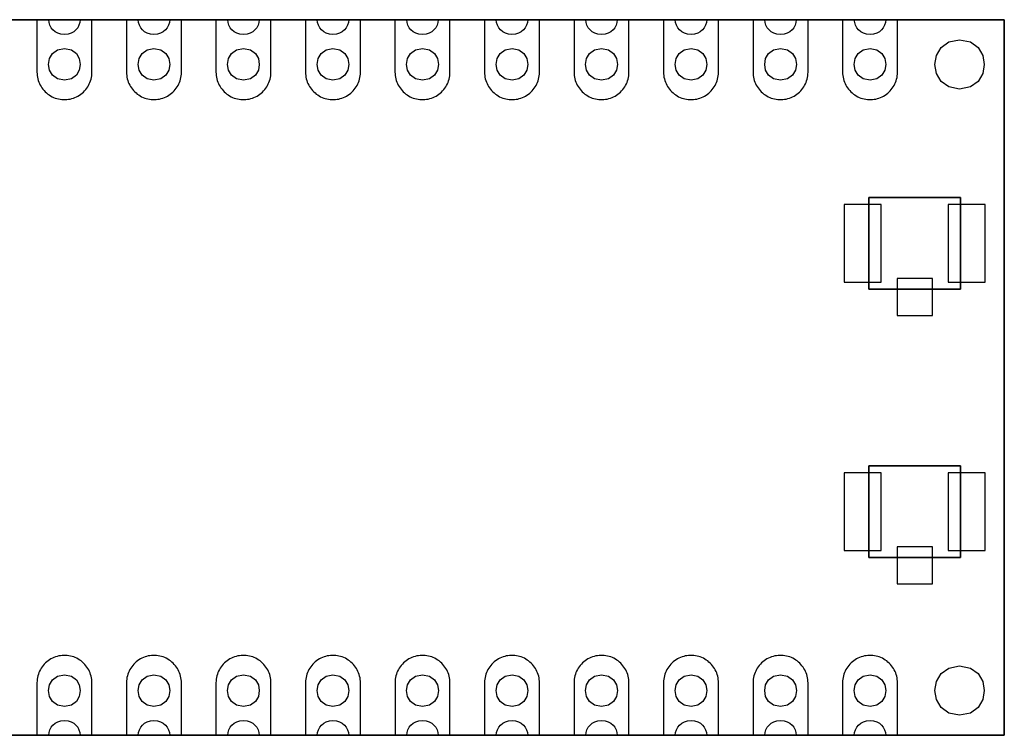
# Model space of a CAD drawing. Extents: x -88.7 to -31.4, y -131.6 to -111.3.
# Tile 2 of 2: x -59.3 to -31.4, y -131.6 to -111.3. Entities that reach past the tile are written whole.
import ezdxf

# ---------------------------------------------------------------- set-up
doc = ezdxf.new("R2010")
doc.units = 0
doc.layers.add('LAYER_1', color=7, linetype='CONTINUOUS')

msp = doc.modelspace()

# ---------------------------------------------------------------- linework, layer by layer
at = {"layer": 'LAYER_1'}
for points in [[(-31.359, -111.2694), (-87.239, -111.2694), (-31.359, -111.2694)], [(-31.359, -111.2694), (-87.239, -111.2694), (-31.359, -111.2694)], [(-84.699, -111.2694), (-33.899, -111.2694), (-84.699, -111.2694)], [(-57.5814, -111.2694), (-57.5925, -111.349), (-57.6164, -111.4255), (-57.653, -111.4965), (-57.7025, -111.5598), (-57.7648, -111.613), (-57.8399, -111.6539), (-57.928, -111.6801), (-58.0291, -111.6893), (-58.1301, -111.6801), (-58.2181, -111.6539), (-58.2932, -111.613), (-58.3554, -111.5598), (-58.4048, -111.4965), (-58.4414, -111.4255), (-58.4653, -111.349), (-58.4764, -111.2694), (-58.8091, -111.2694), (-58.8091, -112.7596), (-58.8077, -112.8072), (-58.8031, -112.8548), (-58.796, -112.9021), (-58.7858, -112.949), (-58.7728, -112.9949), (-58.7569, -113.04), (-58.7382, -113.0841), (-58.717, -113.1272), (-58.693, -113.1685), (-58.6669, -113.2087), (-58.638, -113.2468), (-58.607, -113.2831), (-58.5738, -113.3177), (-58.5385, -113.3501), (-58.5015, -113.3801), (-58.4623, -113.408), (-58.4217, -113.4334), (-58.3798, -113.4563), (-58.3364, -113.4764), (-58.2919, -113.4937), (-58.2464, -113.5085), (-58.1999, -113.5205), (-58.1529, -113.5297), (-58.1057, -113.5357), (-58.0577, -113.5389), (-58.0101, -113.5392), (-57.9621, -113.5364), (-57.9148, -113.5311), (-57.8675, -113.5226), (-57.821, -113.5114), (-57.7755, -113.4969), (-57.7307, -113.48), (-57.6869, -113.4606), (-57.6446, -113.438), (-57.6037, -113.4133), (-57.5645, -113.3861), (-57.5268, -113.3561), (-57.4911, -113.3244), (-57.4576, -113.2902), (-57.4262, -113.2542), (-57.3969, -113.2164), (-57.3701, -113.1769), (-57.3458, -113.1356), (-57.3239, -113.093), (-57.3049, -113.0492), (-57.2886, -113.0041), (-57.2749, -112.9582), (-57.2639, -112.9116), (-57.2562, -112.8644), (-57.2512, -112.8167), (-57.2491, -112.7596), (-57.2491, -111.2694), (-57.5814, -111.2694)], [(-55.0414, -111.2694), (-55.0525, -111.349), (-55.0764, -111.4255), (-55.113, -111.4965), (-55.1625, -111.5598), (-55.2248, -111.613), (-55.2999, -111.6539), (-55.388, -111.6801), (-55.4891, -111.6893), (-55.5901, -111.6801), (-55.6781, -111.6539), (-55.7532, -111.613), (-55.8154, -111.5598), (-55.8648, -111.4965), (-55.9014, -111.4255), (-55.9253, -111.349), (-55.9364, -111.2694), (-56.2691, -111.2694), (-56.2691, -112.7596), (-56.2677, -112.8072), (-56.2631, -112.8548), (-56.256, -112.9021), (-56.2458, -112.949), (-56.2328, -112.9949), (-56.2169, -113.04), (-56.1982, -113.0841), (-56.177, -113.1272), (-56.153, -113.1685), (-56.1269, -113.2087), (-56.098, -113.2468), (-56.067, -113.2831), (-56.0338, -113.3177), (-55.9985, -113.3501), (-55.9615, -113.3801), (-55.9223, -113.408), (-55.8817, -113.4334), (-55.8398, -113.4563), (-55.7964, -113.4764), (-55.7519, -113.4937), (-55.7064, -113.5085), (-55.6599, -113.5205), (-55.6129, -113.5297), (-55.5657, -113.5357), (-55.5177, -113.5389), (-55.4701, -113.5392), (-55.4221, -113.5364), (-55.3748, -113.5311), (-55.3275, -113.5226), (-55.281, -113.5114), (-55.2355, -113.4969), (-55.1907, -113.48), (-55.1469, -113.4606), (-55.1046, -113.438), (-55.0637, -113.4133), (-55.0245, -113.3861), (-54.9868, -113.3561), (-54.9511, -113.3244), (-54.9176, -113.2902), (-54.8862, -113.2542), (-54.8569, -113.2164), (-54.8301, -113.1769), (-54.8058, -113.1356), (-54.7839, -113.093), (-54.7649, -113.0492), (-54.7486, -113.0041), (-54.7349, -112.9582), (-54.7239, -112.9116), (-54.7162, -112.8644), (-54.7112, -112.8167), (-54.7091, -112.7596), (-54.7091, -111.2694), (-55.0414, -111.2694)], [(-52.5014, -111.2694), (-52.5125, -111.349), (-52.5364, -111.4255), (-52.573, -111.4965), (-52.6225, -111.5598), (-52.6848, -111.613), (-52.7599, -111.6539), (-52.848, -111.6801), (-52.9491, -111.6893), (-53.0501, -111.6801), (-53.1381, -111.6539), (-53.2132, -111.613), (-53.2754, -111.5598), (-53.3248, -111.4965), (-53.3614, -111.4255), (-53.3853, -111.349), (-53.3964, -111.2694), (-53.7291, -111.2694), (-53.7291, -112.7596), (-53.7277, -112.8072), (-53.7231, -112.8548), (-53.716, -112.9021), (-53.7058, -112.949), (-53.6928, -112.9949), (-53.6769, -113.04), (-53.6582, -113.0841), (-53.637, -113.1272), (-53.613, -113.1685), (-53.5869, -113.2087), (-53.558, -113.2468), (-53.527, -113.2831), (-53.4938, -113.3177), (-53.4585, -113.3501), (-53.4215, -113.3801), (-53.3823, -113.408), (-53.3417, -113.4334), (-53.2998, -113.4563), (-53.2564, -113.4764), (-53.2119, -113.4937), (-53.1664, -113.5085), (-53.1199, -113.5205), (-53.0729, -113.5297), (-53.0257, -113.5357), (-52.9777, -113.5389), (-52.9301, -113.5392), (-52.8821, -113.5364), (-52.8348, -113.5311), (-52.7875, -113.5226), (-52.741, -113.5114), (-52.6955, -113.4969), (-52.6507, -113.48), (-52.6069, -113.4606), (-52.5646, -113.438), (-52.5237, -113.4133), (-52.4845, -113.3861), (-52.4468, -113.3561), (-52.4111, -113.3244), (-52.3776, -113.2902), (-52.3462, -113.2542), (-52.3169, -113.2164), (-52.2901, -113.1769), (-52.2658, -113.1356), (-52.2439, -113.093), (-52.2249, -113.0492), (-52.2086, -113.0041), (-52.1949, -112.9582), (-52.1839, -112.9116), (-52.1762, -112.8644), (-52.1712, -112.8167), (-52.1691, -112.7596), (-52.1691, -111.2694), (-52.5014, -111.2694)], [(-49.9614, -111.2694), (-49.9725, -111.349), (-49.9964, -111.4255), (-50.033, -111.4965), (-50.0825, -111.5598), (-50.1448, -111.613), (-50.2199, -111.6539), (-50.308, -111.6801), (-50.4091, -111.6893), (-50.5101, -111.6801), (-50.5981, -111.6539), (-50.6732, -111.613), (-50.7354, -111.5598), (-50.7848, -111.4965), (-50.8214, -111.4255), (-50.8453, -111.349), (-50.8564, -111.2694), (-51.1891, -111.2694), (-51.1891, -112.7596), (-51.1877, -112.8072), (-51.1831, -112.8548), (-51.176, -112.9021), (-51.1658, -112.949), (-51.1528, -112.9949), (-51.1369, -113.04), (-51.1182, -113.0841), (-51.097, -113.1272), (-51.073, -113.1685), (-51.0469, -113.2087), (-51.018, -113.2468), (-50.987, -113.2831), (-50.9538, -113.3177), (-50.9185, -113.3501), (-50.8815, -113.3801), (-50.8423, -113.408), (-50.8017, -113.4334), (-50.7598, -113.4563), (-50.7164, -113.4764), (-50.6719, -113.4937), (-50.6264, -113.5085), (-50.5799, -113.5205), (-50.5329, -113.5297), (-50.4857, -113.5357), (-50.4377, -113.5389), (-50.3901, -113.5392), (-50.3421, -113.5364), (-50.2948, -113.5311), (-50.2475, -113.5226), (-50.201, -113.5114), (-50.1555, -113.4969), (-50.1107, -113.48), (-50.0669, -113.4606), (-50.0246, -113.438), (-49.9837, -113.4133), (-49.9445, -113.3861), (-49.9068, -113.3561), (-49.8711, -113.3244), (-49.8376, -113.2902), (-49.8062, -113.2542), (-49.7769, -113.2164), (-49.7501, -113.1769), (-49.7258, -113.1356), (-49.7039, -113.093), (-49.6849, -113.0492), (-49.6686, -113.0041), (-49.6549, -112.9582), (-49.6439, -112.9116), (-49.6362, -112.8644), (-49.6312, -112.8167), (-49.6291, -112.7596), (-49.6291, -111.2694), (-49.9614, -111.2694)], [(-47.4214, -111.2694), (-47.4325, -111.349), (-47.4564, -111.4255), (-47.493, -111.4965), (-47.5425, -111.5598), (-47.6048, -111.613), (-47.6799, -111.6539), (-47.768, -111.6801), (-47.8691, -111.6893), (-47.97, -111.6801), (-48.058, -111.6539), (-48.1331, -111.613), (-48.1954, -111.5598), (-48.2448, -111.4965), (-48.2814, -111.4255), (-48.3053, -111.349), (-48.3164, -111.2694), (-48.6491, -111.2694), (-48.6491, -112.7596), (-48.6477, -112.8072), (-48.6431, -112.8548), (-48.636, -112.9021), (-48.6258, -112.949), (-48.6127, -112.9949), (-48.5969, -113.04), (-48.5782, -113.0841), (-48.557, -113.1272), (-48.533, -113.1685), (-48.5069, -113.2087), (-48.478, -113.2468), (-48.4469, -113.2831), (-48.4138, -113.3177), (-48.3785, -113.3501), (-48.3414, -113.3801), (-48.3023, -113.408), (-48.2617, -113.4334), (-48.2197, -113.4563), (-48.1763, -113.4764), (-48.1319, -113.4937), (-48.0864, -113.5085), (-48.0398, -113.5205), (-47.9929, -113.5297), (-47.9456, -113.5357), (-47.8976, -113.5389), (-47.85, -113.5392), (-47.802, -113.5364), (-47.7548, -113.5311), (-47.7075, -113.5226), (-47.6609, -113.5114), (-47.6154, -113.4969), (-47.5706, -113.48), (-47.5269, -113.4606), (-47.4845, -113.438), (-47.4436, -113.4133), (-47.4045, -113.3861), (-47.3667, -113.3561), (-47.3311, -113.3244), (-47.2976, -113.2902), (-47.2662, -113.2542), (-47.2369, -113.2164), (-47.2101, -113.1769), (-47.1857, -113.1356), (-47.1639, -113.093), (-47.1448, -113.0492), (-47.1286, -113.0041), (-47.1148, -112.9582), (-47.1039, -112.9116), (-47.0961, -112.8644), (-47.0912, -112.8167), (-47.0891, -112.7596), (-47.0891, -111.2694), (-47.4214, -111.2694)], [(-44.8814, -111.2694), (-44.8925, -111.349), (-44.9164, -111.4255), (-44.953, -111.4965), (-45.0025, -111.5598), (-45.0648, -111.613), (-45.1399, -111.6539), (-45.228, -111.6801), (-45.3291, -111.6893), (-45.4301, -111.6801), (-45.5181, -111.6539), (-45.5932, -111.613), (-45.6554, -111.5598), (-45.7048, -111.4965), (-45.7414, -111.4255), (-45.7653, -111.349), (-45.7764, -111.2694), (-46.1091, -111.2694), (-46.1091, -112.7596), (-46.1077, -112.8072), (-46.1031, -112.8548), (-46.096, -112.9021), (-46.0858, -112.949), (-46.0728, -112.9949), (-46.0569, -113.04), (-46.0382, -113.0841), (-46.017, -113.1272), (-45.993, -113.1685), (-45.9669, -113.2087), (-45.938, -113.2468), (-45.907, -113.2831), (-45.8738, -113.3177), (-45.8385, -113.3501), (-45.8015, -113.3801), (-45.7623, -113.408), (-45.7217, -113.4334), (-45.6798, -113.4563), (-45.6364, -113.4764), (-45.5919, -113.4937), (-45.5464, -113.5085), (-45.4999, -113.5205), (-45.4529, -113.5297), (-45.4057, -113.5357), (-45.3577, -113.5389), (-45.3101, -113.5392), (-45.2621, -113.5364), (-45.2148, -113.5311), (-45.1675, -113.5226), (-45.121, -113.5114), (-45.0755, -113.4969), (-45.0307, -113.48), (-44.9869, -113.4606), (-44.9446, -113.438), (-44.9037, -113.4133), (-44.8645, -113.3861), (-44.8268, -113.3561), (-44.7911, -113.3244), (-44.7576, -113.2902), (-44.7262, -113.2542), (-44.6969, -113.2164), (-44.6701, -113.1769), (-44.6458, -113.1356), (-44.6239, -113.093), (-44.6049, -113.0492), (-44.5886, -113.0041), (-44.5749, -112.9582), (-44.5639, -112.9116), (-44.5562, -112.8644), (-44.5512, -112.8167), (-44.5491, -112.7596), (-44.5491, -111.2694), (-44.8814, -111.2694)], [(-42.3414, -111.2694), (-42.3525, -111.349), (-42.3764, -111.4255), (-42.413, -111.4965), (-42.4625, -111.5598), (-42.5248, -111.613), (-42.5999, -111.6539), (-42.688, -111.6801), (-42.7891, -111.6893), (-42.8901, -111.6801), (-42.9781, -111.6539), (-43.0532, -111.613), (-43.1154, -111.5598), (-43.1648, -111.4965), (-43.2014, -111.4255), (-43.2253, -111.349), (-43.2364, -111.2694), (-43.5691, -111.2694), (-43.5691, -112.7596), (-43.5677, -112.8072), (-43.5631, -112.8548), (-43.556, -112.9021), (-43.5458, -112.949), (-43.5328, -112.9949), (-43.5169, -113.04), (-43.4982, -113.0841), (-43.477, -113.1272), (-43.453, -113.1685), (-43.4269, -113.2087), (-43.398, -113.2468), (-43.367, -113.2831), (-43.3338, -113.3177), (-43.2985, -113.3501), (-43.2615, -113.3801), (-43.2223, -113.408), (-43.1817, -113.4334), (-43.1398, -113.4563), (-43.0964, -113.4764), (-43.0519, -113.4937), (-43.0064, -113.5085), (-42.9599, -113.5205), (-42.9129, -113.5297), (-42.8657, -113.5357), (-42.8177, -113.5389), (-42.7701, -113.5392), (-42.7221, -113.5364), (-42.6748, -113.5311), (-42.6275, -113.5226), (-42.581, -113.5114), (-42.5355, -113.4969), (-42.4907, -113.48), (-42.4469, -113.4606), (-42.4046, -113.438), (-42.3637, -113.4133), (-42.3245, -113.3861), (-42.2868, -113.3561), (-42.2511, -113.3244), (-42.2176, -113.2902), (-42.1862, -113.2542), (-42.1569, -113.2164), (-42.1301, -113.1769), (-42.1058, -113.1356), (-42.0839, -113.093), (-42.0649, -113.0492), (-42.0486, -113.0041), (-42.0349, -112.9582), (-42.0239, -112.9116), (-42.0162, -112.8644), (-42.0112, -112.8167), (-42.0091, -112.7596), (-42.0091, -111.2694), (-42.3414, -111.2694)], [(-39.8014, -111.2694), (-39.8125, -111.349), (-39.8364, -111.4255), (-39.873, -111.4965), (-39.9225, -111.5598), (-39.9848, -111.613), (-40.0599, -111.6539), (-40.148, -111.6801), (-40.2491, -111.6893), (-40.3501, -111.6801), (-40.4381, -111.6539), (-40.5132, -111.613), (-40.5754, -111.5598), (-40.6248, -111.4965), (-40.6614, -111.4255), (-40.6853, -111.349), (-40.6964, -111.2694), (-41.0291, -111.2694), (-41.0291, -112.7596), (-41.0277, -112.8072), (-41.0231, -112.8548), (-41.016, -112.9021), (-41.0058, -112.949), (-40.9928, -112.9949), (-40.9769, -113.04), (-40.9582, -113.0841), (-40.937, -113.1272), (-40.913, -113.1685), (-40.8869, -113.2087), (-40.858, -113.2468), (-40.827, -113.2831), (-40.7938, -113.3177), (-40.7585, -113.3501), (-40.7215, -113.3801), (-40.6823, -113.408), (-40.6417, -113.4334), (-40.5998, -113.4563), (-40.5564, -113.4764), (-40.5119, -113.4937), (-40.4664, -113.5085), (-40.4199, -113.5205), (-40.3729, -113.5297), (-40.3257, -113.5357), (-40.2777, -113.5389), (-40.2301, -113.5392), (-40.1821, -113.5364), (-40.1348, -113.5311), (-40.0875, -113.5226), (-40.041, -113.5114), (-39.9955, -113.4969), (-39.9507, -113.48), (-39.9069, -113.4606), (-39.8646, -113.438), (-39.8237, -113.4133), (-39.7845, -113.3861), (-39.7468, -113.3561), (-39.7111, -113.3244), (-39.6776, -113.2902), (-39.6462, -113.2542), (-39.6169, -113.2164), (-39.5901, -113.1769), (-39.5658, -113.1356), (-39.5439, -113.093), (-39.5249, -113.0492), (-39.5086, -113.0041), (-39.4949, -112.9582), (-39.4839, -112.9116), (-39.4762, -112.8644), (-39.4712, -112.8167), (-39.4691, -112.7596), (-39.4691, -111.2694), (-39.8014, -111.2694)], [(-37.2614, -111.2694), (-37.2725, -111.349), (-37.2964, -111.4255), (-37.333, -111.4965), (-37.3825, -111.5598), (-37.4448, -111.613), (-37.5199, -111.6539), (-37.608, -111.6801), (-37.7091, -111.6893), (-37.8101, -111.6801), (-37.8981, -111.6539), (-37.9732, -111.613), (-38.0354, -111.5598), (-38.0848, -111.4965), (-38.1214, -111.4255), (-38.1453, -111.349), (-38.1564, -111.2694), (-38.4891, -111.2694), (-38.4891, -112.7596), (-38.4877, -112.8072), (-38.4831, -112.8548), (-38.476, -112.9021), (-38.4658, -112.949), (-38.4528, -112.9949), (-38.4369, -113.04), (-38.4182, -113.0841), (-38.397, -113.1272), (-38.373, -113.1685), (-38.3469, -113.2087), (-38.318, -113.2468), (-38.287, -113.2831), (-38.2538, -113.3177), (-38.2185, -113.3501), (-38.1815, -113.3801), (-38.1423, -113.408), (-38.1017, -113.4334), (-38.0598, -113.4563), (-38.0164, -113.4764), (-37.9719, -113.4937), (-37.9264, -113.5085), (-37.8799, -113.5205), (-37.8329, -113.5297), (-37.7857, -113.5357), (-37.7377, -113.5389), (-37.6901, -113.5392), (-37.6421, -113.5364), (-37.5948, -113.5311), (-37.5475, -113.5226), (-37.501, -113.5114), (-37.4555, -113.4969), (-37.4107, -113.48), (-37.3669, -113.4606), (-37.3246, -113.438), (-37.2837, -113.4133), (-37.2445, -113.3861), (-37.2068, -113.3561), (-37.1711, -113.3244), (-37.1376, -113.2902), (-37.1062, -113.2542), (-37.0769, -113.2164), (-37.0501, -113.1769), (-37.0258, -113.1356), (-37.0039, -113.093), (-36.9849, -113.0492), (-36.9686, -113.0041), (-36.9549, -112.9582), (-36.9439, -112.9116), (-36.9362, -112.8644), (-36.9312, -112.8167), (-36.9291, -112.7596), (-36.9291, -111.2694), (-37.2614, -111.2694)], [(-34.7214, -111.2694), (-34.7325, -111.349), (-34.7564, -111.4255), (-34.793, -111.4965), (-34.8425, -111.5598), (-34.9048, -111.613), (-34.9799, -111.6539), (-35.068, -111.6801), (-35.1691, -111.6893), (-35.27, -111.6801), (-35.358, -111.6539), (-35.4331, -111.613), (-35.4954, -111.5598), (-35.5448, -111.4965), (-35.5814, -111.4255), (-35.6053, -111.349), (-35.6164, -111.2694), (-35.9491, -111.2694), (-35.9491, -112.7596), (-35.9477, -112.8072), (-35.9431, -112.8548), (-35.936, -112.9021), (-35.9258, -112.949), (-35.9127, -112.9949), (-35.8969, -113.04), (-35.8782, -113.0841), (-35.857, -113.1272), (-35.833, -113.1685), (-35.8069, -113.2087), (-35.778, -113.2468), (-35.7469, -113.2831), (-35.7138, -113.3177), (-35.6785, -113.3501), (-35.6414, -113.3801), (-35.6023, -113.408), (-35.5617, -113.4334), (-35.5197, -113.4563), (-35.4763, -113.4764), (-35.4319, -113.4937), (-35.3864, -113.5085), (-35.3398, -113.5205), (-35.2929, -113.5297), (-35.2456, -113.5357), (-35.1976, -113.5389), (-35.15, -113.5392), (-35.102, -113.5364), (-35.0548, -113.5311), (-35.0075, -113.5226), (-34.9609, -113.5114), (-34.9154, -113.4969), (-34.8706, -113.48), (-34.8269, -113.4606), (-34.7845, -113.438), (-34.7436, -113.4133), (-34.7045, -113.3861), (-34.6667, -113.3561), (-34.6311, -113.3244), (-34.5976, -113.2902), (-34.5662, -113.2542), (-34.5369, -113.2164), (-34.5101, -113.1769), (-34.4857, -113.1356), (-34.4639, -113.093), (-34.4448, -113.0492), (-34.4286, -113.0041), (-34.4148, -112.9582), (-34.4039, -112.9116), (-34.3961, -112.8644), (-34.3912, -112.8167), (-34.3891, -112.7596), (-34.3891, -111.2694), (-34.7214, -111.2694)], [(-31.359, -131.5895), (-31.359, -111.2694), (-31.359, -131.5895)], [(-31.359, -131.5895), (-31.359, -111.2694), (-31.359, -131.5895)], [(-32.629, -111.8395), (-32.3227, -111.8996), (-32.1039, -112.0582), (-31.9726, -112.2824), (-31.9289, -112.5394), (-31.9726, -112.7964), (-32.1039, -113.0206), (-32.3227, -113.1792), (-32.629, -113.2393), (-32.9353, -113.1792), (-33.154, -113.0206), (-33.2853, -112.7964), (-33.3291, -112.5394), (-33.2853, -112.2824), (-33.154, -112.0582), (-32.9353, -111.8996), (-32.629, -111.8395)], [(-32.629, -111.8395), (-32.3227, -111.8996), (-32.1039, -112.0582), (-31.9726, -112.2824), (-31.9289, -112.5394), (-31.9726, -112.7964), (-32.1039, -113.0206), (-32.3227, -113.1792), (-32.629, -113.2393), (-32.9353, -113.1792), (-33.154, -113.0206), (-33.2853, -112.7964), (-33.3291, -112.5394), (-33.2853, -112.2824), (-33.154, -112.0582), (-32.9353, -111.8996), (-32.629, -111.8395)], [(-58.029, -112.0894), (-57.8321, -112.1281), (-57.6914, -112.23), (-57.6071, -112.3742), (-57.5789, -112.5394), (-57.6071, -112.7046), (-57.6914, -112.8488), (-57.8321, -112.9507), (-58.029, -112.9894), (-58.2259, -112.9507), (-58.3665, -112.8488), (-58.4509, -112.7046), (-58.479, -112.5394), (-58.4509, -112.3742), (-58.3665, -112.23), (-58.2259, -112.1281), (-58.029, -112.0894)], [(-55.489, -112.0894), (-55.2921, -112.1281), (-55.1514, -112.23), (-55.0671, -112.3742), (-55.0389, -112.5394), (-55.0671, -112.7046), (-55.1514, -112.8488), (-55.2921, -112.9507), (-55.489, -112.9894), (-55.6859, -112.9507), (-55.8265, -112.8488), (-55.9109, -112.7046), (-55.939, -112.5394), (-55.9109, -112.3742), (-55.8265, -112.23), (-55.6859, -112.1281), (-55.489, -112.0894)], [(-52.949, -112.0894), (-52.7521, -112.1281), (-52.6114, -112.23), (-52.5271, -112.3742), (-52.4989, -112.5394), (-52.5271, -112.7046), (-52.6114, -112.8488), (-52.7521, -112.9507), (-52.949, -112.9894), (-53.1459, -112.9507), (-53.2865, -112.8488), (-53.3709, -112.7046), (-53.399, -112.5394), (-53.3709, -112.3742), (-53.2865, -112.23), (-53.1459, -112.1281), (-52.949, -112.0894)], [(-50.409, -112.0894), (-50.2121, -112.1281), (-50.0714, -112.23), (-49.9871, -112.3742), (-49.9589, -112.5394), (-49.9871, -112.7046), (-50.0714, -112.8488), (-50.2121, -112.9507), (-50.409, -112.9894), (-50.6059, -112.9507), (-50.7465, -112.8488), (-50.8309, -112.7046), (-50.859, -112.5394), (-50.8309, -112.3742), (-50.7465, -112.23), (-50.6059, -112.1281), (-50.409, -112.0894)], [(-47.869, -112.0894), (-47.6721, -112.1281), (-47.5314, -112.23), (-47.4471, -112.3742), (-47.4189, -112.5394), (-47.4471, -112.7046), (-47.5314, -112.8488), (-47.6721, -112.9507), (-47.869, -112.9894), (-48.0659, -112.9507), (-48.2065, -112.8488), (-48.2909, -112.7046), (-48.319, -112.5394), (-48.2909, -112.3742), (-48.2065, -112.23), (-48.0659, -112.1281), (-47.869, -112.0894)], [(-45.329, -112.0894), (-45.1321, -112.1281), (-44.9914, -112.23), (-44.9071, -112.3742), (-44.8789, -112.5394), (-44.9071, -112.7046), (-44.9914, -112.8488), (-45.1321, -112.9507), (-45.329, -112.9894), (-45.5259, -112.9507), (-45.6665, -112.8488), (-45.7509, -112.7046), (-45.779, -112.5394), (-45.7509, -112.3742), (-45.6665, -112.23), (-45.5259, -112.1281), (-45.329, -112.0894)], [(-42.789, -112.0894), (-42.5921, -112.1281), (-42.4514, -112.23), (-42.3671, -112.3742), (-42.3389, -112.5394), (-42.3671, -112.7046), (-42.4514, -112.8488), (-42.5921, -112.9507), (-42.789, -112.9894), (-42.9859, -112.9507), (-43.1265, -112.8488), (-43.2109, -112.7046), (-43.239, -112.5394), (-43.2109, -112.3742), (-43.1265, -112.23), (-42.9859, -112.1281), (-42.789, -112.0894)], [(-40.249, -112.0894), (-40.0521, -112.1281), (-39.9114, -112.23), (-39.8271, -112.3742), (-39.7989, -112.5394), (-39.8271, -112.7046), (-39.9114, -112.8488), (-40.0521, -112.9507), (-40.249, -112.9894), (-40.4459, -112.9507), (-40.5865, -112.8488), (-40.6709, -112.7046), (-40.699, -112.5394), (-40.6709, -112.3742), (-40.5865, -112.23), (-40.4459, -112.1281), (-40.249, -112.0894)], [(-37.709, -112.0894), (-37.5121, -112.1281), (-37.3714, -112.23), (-37.2871, -112.3742), (-37.2589, -112.5394), (-37.2871, -112.7046), (-37.3714, -112.8488), (-37.5121, -112.9507), (-37.709, -112.9894), (-37.9059, -112.9507), (-38.0465, -112.8488), (-38.1309, -112.7046), (-38.159, -112.5394), (-38.1309, -112.3742), (-38.0465, -112.23), (-37.9059, -112.1281), (-37.709, -112.0894)], [(-35.169, -112.0894), (-34.9721, -112.1281), (-34.8314, -112.23), (-34.7471, -112.3742), (-34.7189, -112.5394), (-34.7471, -112.7046), (-34.8314, -112.8488), (-34.9721, -112.9507), (-35.169, -112.9894), (-35.3659, -112.9507), (-35.5065, -112.8488), (-35.5909, -112.7046), (-35.619, -112.5394), (-35.5909, -112.3742), (-35.5065, -112.23), (-35.3659, -112.1281), (-35.169, -112.0894)], [(-35.199, -118.9195), (-35.199, -116.3195), (-35.199, -118.9195)], [(-35.199, -116.3195), (-32.599, -116.3195), (-35.199, -116.3195)], [(-32.599, -116.3195), (-32.599, -118.9194), (-32.599, -116.3195)], [(-34.8491, -116.5195), (-35.899, -116.5195), (-35.899, -118.7194), (-34.8491, -118.7194), (-34.8491, -116.5195)], [(-31.8988, -116.5195), (-32.9487, -116.5195), (-32.9487, -118.7194), (-31.8988, -118.7194), (-31.8988, -116.5195)], [(-34.399, -119.6694), (-33.3988, -119.6694), (-33.3988, -118.6196), (-34.399, -118.6196), (-34.399, -119.6694)], [(-32.599, -118.9195), (-35.199, -118.9195), (-32.599, -118.9195)], [(-35.199, -126.5394), (-35.199, -123.9395), (-35.199, -126.5394)], [(-35.199, -123.9395), (-32.599, -123.9395), (-35.199, -123.9395)], [(-32.599, -123.9395), (-32.599, -126.5394), (-32.599, -123.9395)], [(-34.8491, -124.1395), (-35.899, -124.1395), (-35.899, -126.3394), (-34.8491, -126.3394), (-34.8491, -124.1395)], [(-31.8988, -124.1395), (-32.9487, -124.1395), (-32.9487, -126.3394), (-31.8988, -126.3394), (-31.8988, -124.1395)], [(-34.399, -127.2894), (-33.3988, -127.2894), (-33.3988, -126.2396), (-34.399, -126.2396), (-34.399, -127.2894)], [(-32.599, -126.5394), (-35.199, -126.5394), (-32.599, -126.5394)], [(-57.2504, -130.0517), (-57.255, -130.0041), (-57.262, -129.9568), (-57.2723, -129.9099), (-57.2853, -129.864), (-57.3012, -129.8189), (-57.3199, -129.7748), (-57.341, -129.7317), (-57.365, -129.6904), (-57.3911, -129.6502), (-57.4201, -129.6121), (-57.4511, -129.5758), (-57.4843, -129.5412), (-57.5196, -129.5088), (-57.5566, -129.4788), (-57.5958, -129.4509), (-57.6363, -129.4255), (-57.6783, -129.4026), (-57.7217, -129.3825), (-57.7661, -129.3652), (-57.8117, -129.3504), (-57.8582, -129.3384), (-57.9051, -129.3292), (-57.9524, -129.3232), (-58.0004, -129.32), (-58.048, -129.3197), (-58.096, -129.3225), (-58.1433, -129.3278), (-58.1905, -129.3363), (-58.2371, -129.3475), (-58.2826, -129.362), (-58.3274, -129.3789), (-58.3712, -129.3983), (-58.4135, -129.4209), (-58.4544, -129.4456), (-58.4936, -129.4728), (-58.5313, -129.5028), (-58.567, -129.5345), (-58.6005, -129.5687), (-58.6319, -129.6047), (-58.6611, -129.6425), (-58.688, -129.682), (-58.7123, -129.7233), (-58.7342, -129.7659), (-58.7532, -129.8097), (-58.7694, -129.8548), (-58.7832, -129.9007), (-58.7941, -129.9473), (-58.8019, -129.9945), (-58.8068, -130.0422), (-58.809, -130.0993), (-58.809, -131.5895), (-58.4766, -131.5895), (-58.4654, -131.5099), (-58.4415, -131.4334), (-58.4049, -131.3623), (-58.3555, -131.299), (-58.2932, -131.2457), (-58.2181, -131.2048), (-58.13, -131.1786), (-58.029, -131.1693), (-57.928, -131.1786), (-57.8399, -131.2048), (-57.7647, -131.2457), (-57.7025, -131.299), (-57.653, -131.3623), (-57.6164, -131.4334), (-57.5925, -131.5099), (-57.5813, -131.5895), (-57.249, -131.5895), (-57.249, -130.0993), (-57.2504, -130.0517)], [(-54.7104, -130.0517), (-54.715, -130.0041), (-54.722, -129.9568), (-54.7323, -129.9099), (-54.7453, -129.864), (-54.7612, -129.8189), (-54.7799, -129.7748), (-54.801, -129.7317), (-54.825, -129.6904), (-54.8511, -129.6502), (-54.8801, -129.6121), (-54.9111, -129.5758), (-54.9443, -129.5412), (-54.9796, -129.5088), (-55.0166, -129.4788), (-55.0558, -129.4509), (-55.0963, -129.4255), (-55.1383, -129.4026), (-55.1817, -129.3825), (-55.2261, -129.3652), (-55.2717, -129.3504), (-55.3182, -129.3384), (-55.3651, -129.3292), (-55.4124, -129.3232), (-55.4604, -129.32), (-55.508, -129.3197), (-55.556, -129.3225), (-55.6033, -129.3278), (-55.6505, -129.3363), (-55.6971, -129.3475), (-55.7426, -129.362), (-55.7874, -129.3789), (-55.8312, -129.3983), (-55.8735, -129.4209), (-55.9144, -129.4456), (-55.9536, -129.4728), (-55.9913, -129.5028), (-56.027, -129.5345), (-56.0605, -129.5687), (-56.0919, -129.6047), (-56.1211, -129.6425), (-56.148, -129.682), (-56.1723, -129.7233), (-56.1942, -129.7659), (-56.2132, -129.8097), (-56.2294, -129.8548), (-56.2432, -129.9007), (-56.2541, -129.9473), (-56.2619, -129.9945), (-56.2668, -130.0422), (-56.269, -130.0993), (-56.269, -131.5895), (-55.9366, -131.5895), (-55.9254, -131.5099), (-55.9015, -131.4334), (-55.8649, -131.3623), (-55.8155, -131.299), (-55.7532, -131.2457), (-55.6781, -131.2048), (-55.59, -131.1786), (-55.489, -131.1693), (-55.388, -131.1786), (-55.2999, -131.2048), (-55.2247, -131.2457), (-55.1625, -131.299), (-55.113, -131.3623), (-55.0764, -131.4334), (-55.0525, -131.5099), (-55.0413, -131.5895), (-54.709, -131.5895), (-54.709, -130.0993), (-54.7104, -130.0517)], [(-52.1704, -130.0517), (-52.175, -130.0041), (-52.182, -129.9568), (-52.1923, -129.9099), (-52.2053, -129.864), (-52.2212, -129.8189), (-52.2399, -129.7748), (-52.261, -129.7317), (-52.285, -129.6904), (-52.3111, -129.6502), (-52.3401, -129.6121), (-52.3711, -129.5758), (-52.4043, -129.5412), (-52.4396, -129.5088), (-52.4766, -129.4788), (-52.5158, -129.4509), (-52.5563, -129.4255), (-52.5983, -129.4026), (-52.6417, -129.3825), (-52.6861, -129.3652), (-52.7317, -129.3504), (-52.7782, -129.3384), (-52.8251, -129.3292), (-52.8724, -129.3232), (-52.9204, -129.32), (-52.968, -129.3197), (-53.016, -129.3225), (-53.0633, -129.3278), (-53.1105, -129.3363), (-53.1571, -129.3475), (-53.2026, -129.362), (-53.2474, -129.3789), (-53.2912, -129.3983), (-53.3335, -129.4209), (-53.3744, -129.4456), (-53.4136, -129.4728), (-53.4513, -129.5028), (-53.487, -129.5345), (-53.5205, -129.5687), (-53.5519, -129.6047), (-53.5811, -129.6425), (-53.608, -129.682), (-53.6323, -129.7233), (-53.6542, -129.7659), (-53.6732, -129.8097), (-53.6894, -129.8548), (-53.7032, -129.9007), (-53.7141, -129.9473), (-53.7219, -129.9945), (-53.7268, -130.0422), (-53.729, -130.0993), (-53.729, -131.5895), (-53.3966, -131.5895), (-53.3854, -131.5099), (-53.3615, -131.4334), (-53.3249, -131.3623), (-53.2755, -131.299), (-53.2132, -131.2457), (-53.1381, -131.2048), (-53.05, -131.1786), (-52.949, -131.1693), (-52.848, -131.1786), (-52.7599, -131.2048), (-52.6847, -131.2457), (-52.6225, -131.299), (-52.573, -131.3623), (-52.5364, -131.4334), (-52.5125, -131.5099), (-52.5013, -131.5895), (-52.169, -131.5895), (-52.169, -130.0993), (-52.1704, -130.0517)], [(-49.6304, -130.0517), (-49.635, -130.0041), (-49.642, -129.9568), (-49.6523, -129.9099), (-49.6653, -129.864), (-49.6812, -129.8189), (-49.6999, -129.7748), (-49.721, -129.7317), (-49.745, -129.6904), (-49.7711, -129.6502), (-49.8001, -129.6121), (-49.8311, -129.5758), (-49.8643, -129.5412), (-49.8996, -129.5088), (-49.9366, -129.4788), (-49.9758, -129.4509), (-50.0163, -129.4255), (-50.0583, -129.4026), (-50.1017, -129.3825), (-50.1461, -129.3652), (-50.1917, -129.3504), (-50.2382, -129.3384), (-50.2851, -129.3292), (-50.3324, -129.3232), (-50.3804, -129.32), (-50.428, -129.3197), (-50.476, -129.3225), (-50.5233, -129.3278), (-50.5705, -129.3363), (-50.6171, -129.3475), (-50.6626, -129.362), (-50.7074, -129.3789), (-50.7512, -129.3983), (-50.7935, -129.4209), (-50.8344, -129.4456), (-50.8736, -129.4728), (-50.9113, -129.5028), (-50.947, -129.5345), (-50.9805, -129.5687), (-51.0119, -129.6047), (-51.0411, -129.6425), (-51.068, -129.682), (-51.0923, -129.7233), (-51.1142, -129.7659), (-51.1332, -129.8097), (-51.1494, -129.8548), (-51.1632, -129.9007), (-51.1741, -129.9473), (-51.1819, -129.9945), (-51.1868, -130.0422), (-51.189, -130.0993), (-51.189, -131.5895), (-50.8566, -131.5895), (-50.8454, -131.5099), (-50.8215, -131.4334), (-50.7849, -131.3623), (-50.7355, -131.299), (-50.6732, -131.2457), (-50.5981, -131.2048), (-50.51, -131.1786), (-50.409, -131.1693), (-50.308, -131.1786), (-50.2199, -131.2048), (-50.1447, -131.2457), (-50.0825, -131.299), (-50.033, -131.3623), (-49.9964, -131.4334), (-49.9725, -131.5099), (-49.9613, -131.5895), (-49.629, -131.5895), (-49.629, -130.0993), (-49.6304, -130.0517)], [(-47.0904, -130.0517), (-47.095, -130.0041), (-47.102, -129.9568), (-47.1123, -129.9099), (-47.1253, -129.864), (-47.1412, -129.8189), (-47.1599, -129.7748), (-47.181, -129.7317), (-47.205, -129.6904), (-47.2311, -129.6502), (-47.2601, -129.6121), (-47.2911, -129.5758), (-47.3243, -129.5412), (-47.3596, -129.5088), (-47.3966, -129.4788), (-47.4358, -129.4509), (-47.4763, -129.4255), (-47.5183, -129.4026), (-47.5617, -129.3825), (-47.6061, -129.3652), (-47.6517, -129.3504), (-47.6982, -129.3384), (-47.7451, -129.3292), (-47.7924, -129.3232), (-47.8404, -129.32), (-47.888, -129.3197), (-47.936, -129.3225), (-47.9833, -129.3278), (-48.0305, -129.3363), (-48.0771, -129.3475), (-48.1226, -129.362), (-48.1674, -129.3789), (-48.2112, -129.3983), (-48.2535, -129.4209), (-48.2944, -129.4456), (-48.3336, -129.4728), (-48.3713, -129.5028), (-48.407, -129.5345), (-48.4405, -129.5687), (-48.4719, -129.6047), (-48.5011, -129.6425), (-48.528, -129.682), (-48.5523, -129.7233), (-48.5742, -129.7659), (-48.5932, -129.8097), (-48.6094, -129.8548), (-48.6232, -129.9007), (-48.6341, -129.9473), (-48.6419, -129.9945), (-48.6468, -130.0422), (-48.649, -130.0993), (-48.649, -131.5895), (-48.3166, -131.5895), (-48.3054, -131.5099), (-48.2815, -131.4334), (-48.2449, -131.3623), (-48.1955, -131.299), (-48.1332, -131.2457), (-48.0581, -131.2048), (-47.97, -131.1786), (-47.869, -131.1693), (-47.768, -131.1786), (-47.6799, -131.2048), (-47.6047, -131.2457), (-47.5425, -131.299), (-47.493, -131.3623), (-47.4564, -131.4334), (-47.4325, -131.5099), (-47.4213, -131.5895), (-47.089, -131.5895), (-47.089, -130.0993), (-47.0904, -130.0517)], [(-44.5504, -130.0517), (-44.555, -130.0041), (-44.562, -129.9568), (-44.5723, -129.9099), (-44.5853, -129.864), (-44.6012, -129.8189), (-44.6199, -129.7748), (-44.641, -129.7317), (-44.665, -129.6904), (-44.6911, -129.6502), (-44.7201, -129.6121), (-44.7511, -129.5758), (-44.7843, -129.5412), (-44.8196, -129.5088), (-44.8566, -129.4788), (-44.8958, -129.4509), (-44.9363, -129.4255), (-44.9783, -129.4026), (-45.0217, -129.3825), (-45.0661, -129.3652), (-45.1117, -129.3504), (-45.1582, -129.3384), (-45.2051, -129.3292), (-45.2524, -129.3232), (-45.3004, -129.32), (-45.348, -129.3197), (-45.396, -129.3225), (-45.4433, -129.3278), (-45.4905, -129.3363), (-45.5371, -129.3475), (-45.5826, -129.362), (-45.6274, -129.3789), (-45.6712, -129.3983), (-45.7135, -129.4209), (-45.7544, -129.4456), (-45.7936, -129.4728), (-45.8313, -129.5028), (-45.867, -129.5345), (-45.9005, -129.5687), (-45.9319, -129.6047), (-45.9611, -129.6425), (-45.988, -129.682), (-46.0123, -129.7233), (-46.0342, -129.7659), (-46.0532, -129.8097), (-46.0694, -129.8548), (-46.0832, -129.9007), (-46.0941, -129.9473), (-46.1019, -129.9945), (-46.1068, -130.0422), (-46.109, -130.0993), (-46.109, -131.5895), (-45.7766, -131.5895), (-45.7654, -131.5099), (-45.7415, -131.4334), (-45.7049, -131.3623), (-45.6555, -131.299), (-45.5932, -131.2457), (-45.5181, -131.2048), (-45.43, -131.1786), (-45.329, -131.1693), (-45.228, -131.1786), (-45.1399, -131.2048), (-45.0647, -131.2457), (-45.0025, -131.299), (-44.953, -131.3623), (-44.9164, -131.4334), (-44.8925, -131.5099), (-44.8813, -131.5895), (-44.549, -131.5895), (-44.549, -130.0993), (-44.5504, -130.0517)], [(-42.0104, -130.0517), (-42.015, -130.0041), (-42.022, -129.9568), (-42.0323, -129.9099), (-42.0453, -129.864), (-42.0612, -129.8189), (-42.0799, -129.7748), (-42.101, -129.7317), (-42.125, -129.6904), (-42.1511, -129.6502), (-42.1801, -129.6121), (-42.2111, -129.5758), (-42.2443, -129.5412), (-42.2796, -129.5088), (-42.3166, -129.4788), (-42.3558, -129.4509), (-42.3963, -129.4255), (-42.4383, -129.4026), (-42.4817, -129.3825), (-42.5261, -129.3652), (-42.5717, -129.3504), (-42.6182, -129.3384), (-42.6651, -129.3292), (-42.7124, -129.3232), (-42.7604, -129.32), (-42.808, -129.3197), (-42.856, -129.3225), (-42.9033, -129.3278), (-42.9505, -129.3363), (-42.9971, -129.3475), (-43.0426, -129.362), (-43.0874, -129.3789), (-43.1312, -129.3983), (-43.1735, -129.4209), (-43.2144, -129.4456), (-43.2536, -129.4728), (-43.2913, -129.5028), (-43.327, -129.5345), (-43.3605, -129.5687), (-43.3919, -129.6047), (-43.4211, -129.6425), (-43.448, -129.682), (-43.4723, -129.7233), (-43.4942, -129.7659), (-43.5132, -129.8097), (-43.5294, -129.8548), (-43.5432, -129.9007), (-43.5541, -129.9473), (-43.5619, -129.9945), (-43.5668, -130.0422), (-43.569, -130.0993), (-43.569, -131.5895), (-43.2366, -131.5895), (-43.2254, -131.5099), (-43.2015, -131.4334), (-43.1649, -131.3623), (-43.1155, -131.299), (-43.0532, -131.2457), (-42.9781, -131.2048), (-42.89, -131.1786), (-42.789, -131.1693), (-42.688, -131.1786), (-42.5999, -131.2048), (-42.5247, -131.2457), (-42.4625, -131.299), (-42.413, -131.3623), (-42.3764, -131.4334), (-42.3525, -131.5099), (-42.3413, -131.5895), (-42.009, -131.5895), (-42.009, -130.0993), (-42.0104, -130.0517)], [(-39.4704, -130.0517), (-39.475, -130.0041), (-39.482, -129.9568), (-39.4923, -129.9099), (-39.5053, -129.864), (-39.5212, -129.8189), (-39.5399, -129.7748), (-39.561, -129.7317), (-39.585, -129.6904), (-39.6111, -129.6502), (-39.6401, -129.6121), (-39.6711, -129.5758), (-39.7043, -129.5412), (-39.7396, -129.5088), (-39.7766, -129.4788), (-39.8158, -129.4509), (-39.8563, -129.4255), (-39.8983, -129.4026), (-39.9417, -129.3825), (-39.9861, -129.3652), (-40.0317, -129.3504), (-40.0782, -129.3384), (-40.1251, -129.3292), (-40.1724, -129.3232), (-40.2204, -129.32), (-40.268, -129.3197), (-40.316, -129.3225), (-40.3633, -129.3278), (-40.4105, -129.3363), (-40.4571, -129.3475), (-40.5026, -129.362), (-40.5474, -129.3789), (-40.5912, -129.3983), (-40.6335, -129.4209), (-40.6744, -129.4456), (-40.7136, -129.4728), (-40.7513, -129.5028), (-40.787, -129.5345), (-40.8205, -129.5687), (-40.8519, -129.6047), (-40.8811, -129.6425), (-40.908, -129.682), (-40.9323, -129.7233), (-40.9542, -129.7659), (-40.9732, -129.8097), (-40.9894, -129.8548), (-41.0032, -129.9007), (-41.0141, -129.9473), (-41.0219, -129.9945), (-41.0268, -130.0422), (-41.029, -130.0993), (-41.029, -131.5895), (-40.6966, -131.5895), (-40.6854, -131.5099), (-40.6615, -131.4334), (-40.6249, -131.3623), (-40.5755, -131.299), (-40.5132, -131.2457), (-40.4381, -131.2048), (-40.35, -131.1786), (-40.249, -131.1693), (-40.148, -131.1786), (-40.0599, -131.2048), (-39.9847, -131.2457), (-39.9225, -131.299), (-39.873, -131.3623), (-39.8364, -131.4334), (-39.8125, -131.5099), (-39.8013, -131.5895), (-39.469, -131.5895), (-39.469, -130.0993), (-39.4704, -130.0517)], [(-36.9304, -130.0517), (-36.935, -130.0041), (-36.942, -129.9568), (-36.9523, -129.9099), (-36.9653, -129.864), (-36.9812, -129.8189), (-36.9999, -129.7748), (-37.021, -129.7317), (-37.045, -129.6904), (-37.0711, -129.6502), (-37.1001, -129.6121), (-37.1311, -129.5758), (-37.1643, -129.5412), (-37.1996, -129.5088), (-37.2366, -129.4788), (-37.2758, -129.4509), (-37.3163, -129.4255), (-37.3583, -129.4026), (-37.4017, -129.3825), (-37.4461, -129.3652), (-37.4917, -129.3504), (-37.5382, -129.3384), (-37.5851, -129.3292), (-37.6324, -129.3232), (-37.6804, -129.32), (-37.728, -129.3197), (-37.776, -129.3225), (-37.8233, -129.3278), (-37.8705, -129.3363), (-37.9171, -129.3475), (-37.9626, -129.362), (-38.0074, -129.3789), (-38.0512, -129.3983), (-38.0935, -129.4209), (-38.1344, -129.4456), (-38.1736, -129.4728), (-38.2113, -129.5028), (-38.247, -129.5345), (-38.2805, -129.5687), (-38.3119, -129.6047), (-38.3411, -129.6425), (-38.368, -129.682), (-38.3923, -129.7233), (-38.4142, -129.7659), (-38.4332, -129.8097), (-38.4494, -129.8548), (-38.4632, -129.9007), (-38.4741, -129.9473), (-38.4819, -129.9945), (-38.4868, -130.0422), (-38.489, -130.0993), (-38.489, -131.5895), (-38.1566, -131.5895), (-38.1454, -131.5099), (-38.1215, -131.4334), (-38.0849, -131.3623), (-38.0355, -131.299), (-37.9732, -131.2457), (-37.8981, -131.2048), (-37.81, -131.1786), (-37.709, -131.1693), (-37.608, -131.1786), (-37.5199, -131.2048), (-37.4447, -131.2457), (-37.3825, -131.299), (-37.333, -131.3623), (-37.2964, -131.4334), (-37.2725, -131.5099), (-37.2613, -131.5895), (-36.929, -131.5895), (-36.929, -130.0993), (-36.9304, -130.0517)], [(-34.3904, -130.0517), (-34.395, -130.0041), (-34.402, -129.9568), (-34.4123, -129.9099), (-34.4253, -129.864), (-34.4412, -129.8189), (-34.4599, -129.7748), (-34.481, -129.7317), (-34.505, -129.6904), (-34.5311, -129.6502), (-34.5601, -129.6121), (-34.5911, -129.5758), (-34.6243, -129.5412), (-34.6596, -129.5088), (-34.6966, -129.4788), (-34.7358, -129.4509), (-34.7763, -129.4255), (-34.8183, -129.4026), (-34.8617, -129.3825), (-34.9061, -129.3652), (-34.9517, -129.3504), (-34.9982, -129.3384), (-35.0451, -129.3292), (-35.0924, -129.3232), (-35.1404, -129.32), (-35.188, -129.3197), (-35.236, -129.3225), (-35.2833, -129.3278), (-35.3305, -129.3363), (-35.3771, -129.3475), (-35.4226, -129.362), (-35.4674, -129.3789), (-35.5112, -129.3983), (-35.5535, -129.4209), (-35.5944, -129.4456), (-35.6336, -129.4728), (-35.6713, -129.5028), (-35.707, -129.5345), (-35.7405, -129.5687), (-35.7719, -129.6047), (-35.8011, -129.6425), (-35.828, -129.682), (-35.8523, -129.7233), (-35.8742, -129.7659), (-35.8932, -129.8097), (-35.9094, -129.8548), (-35.9232, -129.9007), (-35.9341, -129.9473), (-35.9419, -129.9945), (-35.9468, -130.0422), (-35.949, -130.0993), (-35.949, -131.5895), (-35.6166, -131.5895), (-35.6054, -131.5099), (-35.5815, -131.4334), (-35.5449, -131.3623), (-35.4955, -131.299), (-35.4332, -131.2457), (-35.3581, -131.2048), (-35.27, -131.1786), (-35.169, -131.1693), (-35.068, -131.1786), (-34.9799, -131.2048), (-34.9047, -131.2457), (-34.8425, -131.299), (-34.793, -131.3623), (-34.7564, -131.4334), (-34.7325, -131.5099), (-34.7213, -131.5895), (-34.389, -131.5895), (-34.389, -130.0993), (-34.3904, -130.0517)], [(-32.629, -129.6195), (-32.3227, -129.6796), (-32.1039, -129.8382), (-31.9726, -130.0624), (-31.9289, -130.3194), (-31.9726, -130.5764), (-32.1039, -130.8006), (-32.3227, -130.9592), (-32.629, -131.0193), (-32.9353, -130.9592), (-33.154, -130.8006), (-33.2853, -130.5764), (-33.3291, -130.3194), (-33.2853, -130.0624), (-33.154, -129.8382), (-32.9353, -129.6796), (-32.629, -129.6195)], [(-32.629, -129.6195), (-32.3227, -129.6796), (-32.1039, -129.8382), (-31.9726, -130.0624), (-31.9289, -130.3194), (-31.9726, -130.5764), (-32.1039, -130.8006), (-32.3227, -130.9592), (-32.629, -131.0193), (-32.9353, -130.9592), (-33.154, -130.8006), (-33.2853, -130.5764), (-33.3291, -130.3194), (-33.2853, -130.0624), (-33.154, -129.8382), (-32.9353, -129.6796), (-32.629, -129.6195)], [(-58.029, -129.8694), (-57.8321, -129.9081), (-57.6914, -130.01), (-57.6071, -130.1542), (-57.5789, -130.3194), (-57.6071, -130.4846), (-57.6914, -130.6288), (-57.8321, -130.7307), (-58.029, -130.7694), (-58.2259, -130.7307), (-58.3665, -130.6288), (-58.4509, -130.4846), (-58.479, -130.3194), (-58.4509, -130.1542), (-58.3665, -130.01), (-58.2259, -129.9081), (-58.029, -129.8694)], [(-55.489, -129.8694), (-55.2921, -129.9081), (-55.1514, -130.01), (-55.0671, -130.1542), (-55.0389, -130.3194), (-55.0671, -130.4846), (-55.1514, -130.6288), (-55.2921, -130.7307), (-55.489, -130.7694), (-55.6859, -130.7307), (-55.8265, -130.6288), (-55.9109, -130.4846), (-55.939, -130.3194), (-55.9109, -130.1542), (-55.8265, -130.01), (-55.6859, -129.9081), (-55.489, -129.8694)], [(-52.949, -129.8694), (-52.7521, -129.9081), (-52.6114, -130.01), (-52.5271, -130.1542), (-52.4989, -130.3194), (-52.5271, -130.4846), (-52.6114, -130.6288), (-52.7521, -130.7307), (-52.949, -130.7694), (-53.1459, -130.7307), (-53.2865, -130.6288), (-53.3709, -130.4846), (-53.399, -130.3194), (-53.3709, -130.1542), (-53.2865, -130.01), (-53.1459, -129.9081), (-52.949, -129.8694)], [(-50.409, -129.8694), (-50.2121, -129.9081), (-50.0714, -130.01), (-49.9871, -130.1542), (-49.9589, -130.3194), (-49.9871, -130.4846), (-50.0714, -130.6288), (-50.2121, -130.7307), (-50.409, -130.7694), (-50.6059, -130.7307), (-50.7465, -130.6288), (-50.8309, -130.4846), (-50.859, -130.3194), (-50.8309, -130.1542), (-50.7465, -130.01), (-50.6059, -129.9081), (-50.409, -129.8694)], [(-47.869, -129.8694), (-47.6721, -129.9081), (-47.5314, -130.01), (-47.4471, -130.1542), (-47.4189, -130.3194), (-47.4471, -130.4846), (-47.5314, -130.6288), (-47.6721, -130.7307), (-47.869, -130.7694), (-48.0659, -130.7307), (-48.2065, -130.6288), (-48.2909, -130.4846), (-48.319, -130.3194), (-48.2909, -130.1542), (-48.2065, -130.01), (-48.0659, -129.9081), (-47.869, -129.8694)], [(-45.329, -129.8694), (-45.1321, -129.9081), (-44.9914, -130.01), (-44.9071, -130.1542), (-44.8789, -130.3194), (-44.9071, -130.4846), (-44.9914, -130.6288), (-45.1321, -130.7307), (-45.329, -130.7694), (-45.5259, -130.7307), (-45.6665, -130.6288), (-45.7509, -130.4846), (-45.779, -130.3194), (-45.7509, -130.1542), (-45.6665, -130.01), (-45.5259, -129.9081), (-45.329, -129.8694)], [(-42.789, -129.8694), (-42.5921, -129.9081), (-42.4514, -130.01), (-42.3671, -130.1542), (-42.3389, -130.3194), (-42.3671, -130.4846), (-42.4514, -130.6288), (-42.5921, -130.7307), (-42.789, -130.7694), (-42.9859, -130.7307), (-43.1265, -130.6288), (-43.2109, -130.4846), (-43.239, -130.3194), (-43.2109, -130.1542), (-43.1265, -130.01), (-42.9859, -129.9081), (-42.789, -129.8694)], [(-40.249, -129.8694), (-40.0521, -129.9081), (-39.9114, -130.01), (-39.8271, -130.1542), (-39.7989, -130.3194), (-39.8271, -130.4846), (-39.9114, -130.6288), (-40.0521, -130.7307), (-40.249, -130.7694), (-40.4459, -130.7307), (-40.5865, -130.6288), (-40.6709, -130.4846), (-40.699, -130.3194), (-40.6709, -130.1542), (-40.5865, -130.01), (-40.4459, -129.9081), (-40.249, -129.8694)], [(-37.709, -129.8694), (-37.5121, -129.9081), (-37.3714, -130.01), (-37.2871, -130.1542), (-37.2589, -130.3194), (-37.2871, -130.4846), (-37.3714, -130.6288), (-37.5121, -130.7307), (-37.709, -130.7694), (-37.9059, -130.7307), (-38.0465, -130.6288), (-38.1309, -130.4846), (-38.159, -130.3194), (-38.1309, -130.1542), (-38.0465, -130.01), (-37.9059, -129.9081), (-37.709, -129.8694)], [(-35.169, -129.8694), (-34.9721, -129.9081), (-34.8314, -130.01), (-34.7471, -130.1542), (-34.7189, -130.3194), (-34.7471, -130.4846), (-34.8314, -130.6288), (-34.9721, -130.7307), (-35.169, -130.7694), (-35.3659, -130.7307), (-35.5065, -130.6288), (-35.5909, -130.4846), (-35.619, -130.3194), (-35.5909, -130.1542), (-35.5065, -130.01), (-35.3659, -129.9081), (-35.169, -129.8694)], [(-87.239, -131.5895), (-31.359, -131.5895), (-87.239, -131.5895)], [(-87.239, -131.5895), (-31.359, -131.5895), (-87.239, -131.5895)], [(-84.699, -131.5895), (-33.899, -131.5895), (-84.699, -131.5895)]]:
    msp.add_lwpolyline(points, close=True, dxfattribs=at)

doc.saveas('drawing.dxf')
